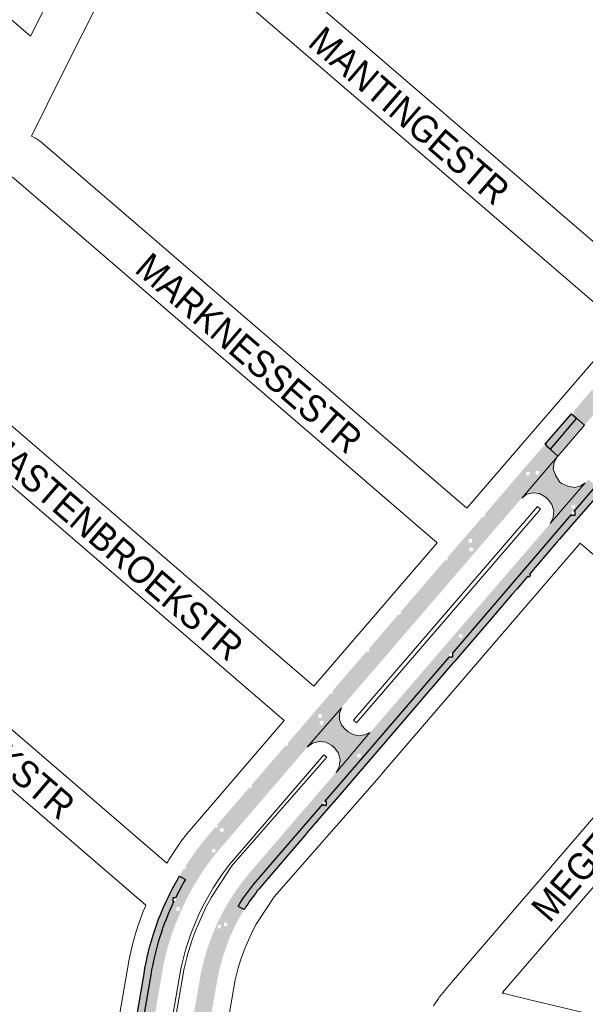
# Paper-space layout 'Layout1' of a CAD drawing. Header units: metres. Extents: x 123097 to 144122, y 392739 to 407589.
# Tile 79 of 256: x 127243 to 127405, y 400071 to 400354. Entities that reach past the tile are written whole.
import ezdxf
from ezdxf.enums import TextEntityAlignment as Align

# ---------------------------------------------------------------- set-up
doc = ezdxf.new("R2010")
doc.units = ezdxf.units.M
doc.header["$MEASUREMENT"] = 0
for name, color, linetype, lineweight in [('gs-anno-wegen algemeen tekst', 7, 'Continuous', 0), ('gs-knt-aanvullende hoofdweg', 7, 'Continuous', 0), ('gs-knt-fietspaden', 7, 'Continuous', 0), ('gs-knt-wegen algemeen', 7, 'Continuous', 0), ('ir-ARC-asfalt-hoofdwegen-te inspecteren', 5, 'Continuous', 0), ('ir-ARC-fietspaden naastliggend- te inspecteren', 1, 'Continuous', 0)]:
    doc.layers.add(name, color=color, linetype=linetype, lineweight=lineweight)
doc.styles.add('Style-Arial', font='arial.ttf')

psp = doc.layouts.get("Layout1")

# ---------------------------------------------------------------- hatches: boundary and pattern name
at = {"layer": 'ir-ARC-asfalt-hoofdwegen-te inspecteren', "linetype": 'Continuous', "lineweight": 13}
h = psp.add_hatch(color=5, dxfattribs=at)
h.paths.add_polyline_path([(127482.028, 400324.626, 0.0769093), (127461.96, 400308.021), (127442.451, 400285.38), (127442.451, 400284.466), (127441.663, 400284.466), (127441.601, 400284.394), (127426.446, 400266.764), (127426.446, 400266.268), (127426.02, 400266.268), (127419.602, 400258.802), (127402.985, 400239.564), (127405.263, 400237.606), (127405.427, 400237.796), (127405.491, 400237.871), (127406.102, 400238.579), (127415.876, 400249.863), (127417.356, 400251.604), (127464.26, 400306.012), (127466.674, 400308.419), (127469.18, 400310.729), (127471.519, 400312.752), (127473.052, 400314.039), (127475.968, 400316.389, -0.0256651), (127482.392, 400320.838, -0.0252921), (127491.891, 400326.158, -0.0298569), (127502.836, 400330.697, -0.0052987), (127504.762, 400331.335), (127503.464, 400335.628), (127501.336, 400334.908), (127499.226, 400334.137, -0.8146973), (127498.702, 400334.869), (127498.693, 400334.882)])
h.paths.add_polyline_path([(127450.991, 400292.538), (127450.991, 400293.538), (127451.991, 400293.538), (127451.991, 400292.538)], flags=16)
h.paths.add_polyline_path([(127425.959, 400264.107), (127425.959, 400265.107), (127426.959, 400265.107), (127426.959, 400264.107)], flags=16)
h.paths.add_polyline_path([(127409.635, 400244.055), (127408.848, 400244.672), (127409.465, 400245.459), (127410.252, 400244.842)], flags=16)
at = {"layer": 'ir-ARC-asfalt-hoofdwegen-te inspecteren', "linetype": 'Continuous', "lineweight": 13, "extrusion": (0, 0, -1)}
for points in [[(-127402.985, 400239.564), (-127405.263, 400237.606), (-127397.777, 400228.895), (-127397.628, 400228.721), (-127395.361, 400230.678)], [(-127398.718, 400220.873), (-127398.284, 400221.14), (-127397.957, 400221.531), (-127396.926, 400223.185), (-127396.309, 400225.033), (-127396.55, 400226.903), (-127397.477, 400228.546), (-127387.269, 400216.683), (-127388.758, 400217.744), (-127390.534, 400218.18), (-127392.345, 400217.93), (-127393.936, 400217.029), (-127394.319, 400216.706), (-127394.702, 400216.383), (-127395.911, 400214.858), (-127396.46, 400212.991), (-127396.269, 400211.054), (-127395.367, 400209.33), (-127405.473, 400221.04), (-127404.049, 400220.033), (-127402.347, 400219.653), (-127400.458, 400220.041)], [(-127336.725, 400150.286), (-127335.585, 400151.56), (-127334.966, 400153.154), (-127334.949, 400154.864), (-127335.535, 400156.47), (-127325.732, 400145.183), (-127327.28, 400146.358), (-127329.155, 400146.873), (-127331.086, 400146.655), (-127332.798, 400145.734), (-127333.17, 400145.404), (-127333.542, 400145.073), (-127334.696, 400143.501), (-127335.185, 400141.614), (-127334.94, 400139.68), (-127333.995, 400137.974), (-127343.651, 400149.438), (-127342.168, 400148.716), (-127340.533, 400148.5), (-127338.914, 400148.814), (-127337.478, 400149.624), (-127337.101, 400149.955)]]:
    psp.add_hatch(color=5, dxfattribs=at).paths.add_polyline_path(points, flags=0)
h = psp.add_hatch(color=5, dxfattribs=at)
h.paths.add_polyline_path([(-127298.79, 400118.49), (-127300.898, 400120.944), (-127301.766, 400120.944), (-127301.766, 400121.944), (-127301.756, 400121.944), (-127324.93, 400148.926), (-127328.955, 400153.594), (-127329.9, 400153.594), (-127329.9, 400154.594), (-127329.817, 400154.594), (-127344.557, 400171.689), (-127372.226, 400203.891), (-127373.026, 400203.891), (-127373.026, 400204.822), (-127377.734, 400210.301), (-127388.848, 400223.149), (-127389.538, 400223.149), (-127389.538, 400223.947), (-127395.361, 400230.678), (-127397.628, 400228.721), (-127397.477, 400228.546), (-127387.269, 400216.683), (-127370.371, 400197.053), (-127368.914, 400195.361), (-127336.945, 400158.226), (-127336.107, 400157.252), (-127335.535, 400156.47), (-127325.732, 400145.183), (-127299.683, 400114.875), (-127297.829, 400112.505), (-127296.08, 400110.057), (-127294.826, 400108.125), (-127292.251, 400109.611, 0.0342909)])
h.paths.add_polyline_path([(-127392.248, 400223.399), (-127392.248, 400224.399), (-127391.248, 400224.399), (-127391.248, 400223.399)], flags=16)
h.paths.add_polyline_path([(-127373.24, 400201.395), (-127373.24, 400202.395), (-127372.24, 400202.395), (-127372.24, 400201.395)], flags=16)
h.paths.add_polyline_path([(-127330.345, 400151.703), (-127330.345, 400152.703), (-127329.345, 400152.703), (-127329.345, 400151.703)], flags=16)
h.paths.add_polyline_path([(-127299.415, 400115.016), (-127299.415, 400116.016), (-127298.415, 400116.016), (-127298.415, 400115.016)], flags=16)
at = {"layer": 'ir-ARC-asfalt-hoofdwegen-te inspecteren', "linetype": 'Continuous', "lineweight": 13}
h = psp.add_hatch(color=5, dxfattribs=at)
h.paths.add_polyline_path([(127309.9, 400109.99), (127333.996, 400137.967, 0.0090505), (127334.113, 400138.115), (127343.651, 400149.438), (127343.588, 400149.407, 0.0031722), (127343.641, 400149.445), (127344.097, 400149.817), (127344.508, 400150.238), (127345.215, 400151.059), (127377.096, 400188.068), (127378.588, 400189.799), (127395.402, 400209.318, 0.0197798), (127395.641, 400209.647), (127405.473, 400221.04), (127405.372, 400220.969, 0.027963), (127405.76, 400221.371), (127406.295, 400221.994), (127408.542, 400220.065), (127402.28, 400212.772), (127401.535, 400212.772), (127401.535, 400211.904), (127367.363, 400172.106), (127366.453, 400172.106), (127366.453, 400171.106), (127366.504, 400171.106), (127341.808, 400142.344), (127330.832, 400129.597), (127330.244, 400129.597), (127330.244, 400128.914), (127310.334, 400105.791, 0.0244215), (127306.91, 400101.152), (127304.356, 400102.625, -0.0341693)])
h.paths.add_polyline_path([(127401.574, 400213.684), (127401.574, 400214.684), (127402.574, 400214.684), (127402.574, 400213.684)], flags=16)
h.paths.add_polyline_path([(127369.257, 400176.586), (127369.257, 400177.586), (127370.257, 400177.586), (127370.257, 400176.586)], flags=16)
h.paths.add_polyline_path([(127340.017, 400142.256), (127340.017, 400143.256), (127341.017, 400143.256), (127341.017, 400142.256)], flags=16)
at = {"layer": 'ir-ARC-asfalt-hoofdwegen-te inspecteren', "linetype": 'Continuous', "lineweight": 13, "extrusion": (0, 0, -1)}
h = psp.add_hatch(color=5, dxfattribs=at)
h.paths.add_polyline_path([(-127280.604, 400078.307, 0.0395252), (-127283.371, 400090.502, 0.0351561), (-127287.501, 400101.025), (-127288.153, 400101.025), (-127288.153, 400102.025), (-127287.985, 400102.025, 0.027053), (-127292.251, 400109.611), (-127294.826, 400108.125), (-127293.619, 400106.141), (-127292.907, 400104.936), (-127291.47, 400102.299), (-127290.16, 400099.597, -0.0246116), (-127286.79, 400091.226, -0.0304726), (-127284.466, 400082.504), (-127272.729, 400014.489), (-127272.363, 400012.365), (-127272.313, 400012.077), (-127272.029, 400010.433), (-127271.973, 400010.11), (-127256.435, 399920.081), (-127253.464, 399920.594), (-127254.777, 399928.282), (-127255.645, 399928.282), (-127255.645, 399929.282), (-127254.948, 399929.282), (-127259.078, 399953.462), (-127262.169, 399971.283), (-127262.169, 399970.727), (-127263.169, 399970.727), (-127263.169, 399971.727), (-127262.246, 399971.727), (-127269.68, 400014.587), (-127273.974, 400039.521), (-127273.974, 400039.319), (-127274.974, 400039.319), (-127274.974, 400040.319), (-127274.111, 400040.319), (-127277.671, 400060.988), (-127277.895, 400062.313), (-127278.449, 400062.313), (-127278.449, 400063.313), (-127278.065, 400063.313)])
h.paths.add_polyline_path([(-127289.19, 400098.346), (-127289.19, 400099.346), (-127288.19, 400099.346), (-127288.19, 400098.346)], flags=16)
h.paths.add_polyline_path([(-127279.286, 400060.174), (-127279.286, 400061.174), (-127278.286, 400061.174), (-127278.286, 400060.174)], flags=16)
h.paths.add_polyline_path([(-127264.114, 399978.094), (-127264.447, 399978.542), (-127264.288, 399979.078), (-127263.955, 399978.629)], flags=16)
h = psp.add_hatch(color=5, dxfattribs=at)
h.paths.add_polyline_path([(-127294.783, 400077.811, 0.0762264), (-127300.945, 400096.765), (-127302.009, 400098.743), (-127303.138, 400100.685), (-127304.356, 400102.625, 0.0000014), (-127304.356, 400102.625), (-127306.91, 400101.152, -0.035056), (-127302.823, 400093.96), (-127302.823, 400094.886), (-127301.823, 400094.886), (-127301.823, 400093.886), (-127302.787, 400093.886, -0.0741624), (-127297.683, 400077.226), (-127285.896, 400008.643), (-127279.096, 399969.236), (-127278.683, 399969.236), (-127278.683, 399968.236), (-127278.924, 399968.236), (-127270.182, 399917.572), (-127267.21, 399918.094), (-127282.796, 400008.242), (-127283.188, 400010.498)])
h.paths.add_polyline_path([(-127301.043, 400093.237), (-127301.043, 400094.237), (-127300.043, 400094.237), (-127300.043, 400093.237)], flags=16)
h.paths.add_polyline_path([(-127289.834, 400033.697), (-127289.834, 400034.697), (-127288.834, 400034.697), (-127288.834, 400033.697)], flags=16)
h.paths.add_polyline_path([(-127277.957, 399967.444), (-127277.957, 399968.444), (-127276.957, 399968.444), (-127276.957, 399967.444)], flags=16)
at = {"layer": 'ir-ARC-fietspaden naastliggend- te inspecteren', "linetype": 'Continuous', "lineweight": 30}
h = psp.add_hatch(color=1, dxfattribs=at)
h.paths.add_polyline_path([(127475.969, 400323.166, 0.0185858), (127469.81, 400318.341), (127469.102, 400317.731), (127469.36, 400317.433), (127468.794, 400316.941), (127468.534, 400317.241), (127468.281, 400317.023), (127466.777, 400315.676, 0.0143231), (127462.516, 400311.559), (127461.941, 400310.967), (127460.231, 400309.111), (127455.606, 400303.742), (127451.931, 400299.479), (127450.583, 400297.917), (127450.013, 400297.255), (127450.316, 400296.994), (127449.826, 400296.426), (127449.523, 400296.687), (127446.725, 400293.437), (127443.802, 400290.042), (127440.207, 400285.866), (127440.51, 400285.606), (127440.021, 400285.037), (127439.718, 400285.297), (127439.365, 400284.887), (127435.611, 400280.516), (127434.962, 400279.761), (127431.155, 400275.328), (127427.804, 400271.432), (127420.828, 400263.325), (127417.818, 400259.827), (127413.829, 400255.193), (127412.843, 400254.047), (127410.052, 400250.804), (127407.922, 400248.32), (127408.22, 400248.065), (127407.733, 400247.495), (127407.434, 400247.75), (127405.514, 400245.512), (127403.971, 400243.706), (127401.51, 400240.823), (127402.985, 400239.564), (127419.602, 400258.802), (127426.02, 400266.268), (127425.446, 400266.268), (127425.446, 400267.268), (127426.446, 400267.268), (127426.446, 400266.764), (127441.601, 400284.394), (127441.663, 400284.466), (127441.451, 400284.466), (127441.451, 400285.466), (127442.451, 400285.466), (127442.451, 400285.38), (127461.96, 400308.021, -0.0769093), (127482.028, 400324.626), (127498.693, 400334.882), (127497.554, 400336.69), (127494.748, 400334.927), (127494.96, 400334.589), (127494.325, 400334.19), (127494.113, 400334.528), (127491.432, 400332.845), (127487.778, 400330.549), (127481.191, 400326.415)])
h.paths.add_polyline_path([(127476.616, 400322.4), (127476.616, 400323.4), (127477.616, 400323.4), (127477.616, 400322.4)], flags=16)
h.paths.add_polyline_path([(127481.694, 400326.257), (127481.483, 400326.597), (127482.119, 400326.993), (127482.331, 400326.654)], flags=16)
h.paths.add_polyline_path([(127458.932, 400306.987), (127458.629, 400307.248), (127459.119, 400307.816), (127459.422, 400307.555)], flags=16)
h.paths.add_polyline_path([(127430.257, 400273.669), (127429.953, 400273.93), (127430.443, 400274.498), (127430.746, 400274.237)], flags=16)
h.paths.add_polyline_path([(127418.242, 400259.706), (127417.938, 400259.967), (127418.428, 400260.535), (127418.731, 400260.274)], flags=16)
h.paths.add_polyline_path([(127401.977, 400240.753), (127401.673, 400241.013), (127402.159, 400241.583), (127402.464, 400241.323)], flags=16)
at = {"layer": 'ir-ARC-fietspaden naastliggend- te inspecteren', "linetype": 'Continuous', "lineweight": 30, "extrusion": (0, 0, -1)}
psp.add_hatch(color=1, dxfattribs=at).paths.add_polyline_path([(-127394.383, 400231.982), (-127394.081, 400232.245), (-127393.854, 400231.984), (-127393.854, 400231.984), (-127401.51, 400240.823), (-127402.985, 400239.564), (-127395.361, 400230.678), (-127394.156, 400231.722)], flags=0)
at = {"layer": 'ir-ARC-fietspaden naastliggend- te inspecteren', "linetype": 'Continuous', "lineweight": 30}
h = psp.add_hatch(color=1, dxfattribs=at)
h.paths.add_polyline_path([(127298.79, 400118.49, 0.042756), (127290.83, 400107.291), (127289.064, 400108.198, -0.0086087), (127290.574, 400110.671), (127290.376, 400110.344), (127290.718, 400110.137), (127291.106, 400110.779), (127290.771, 400110.981, -0.0068107), (127292.034, 400112.895, -0.0179143), (127295.599, 400117.757), (127296.44, 400118.804), (127298.799, 400121.613), (127299.355, 400122.279), (127299.661, 400122.024), (127300.141, 400122.6), (127299.836, 400122.855), (127303.609, 400127.221), (127306.153, 400130.165), (127309.205, 400133.697), (127309.507, 400133.436), (127309.998, 400134.003), (127309.695, 400134.265), (127309.994, 400134.61), (127311.334, 400136.167), (127316.101, 400141.702), (127319.581, 400145.716), (127319.883, 400145.455), (127320.374, 400146.021), (127320.073, 400146.283), (127320.569, 400146.855), (127323.754, 400150.519), (127330.554, 400158.457), (127332.473, 400160.697), (127332.777, 400160.437), (127333.265, 400161.007), (127332.961, 400161.267), (127332.717, 400160.982), (127336.04, 400164.919), (127340.149, 400169.636), (127342.855, 400172.742), (127343.156, 400172.48), (127343.649, 400173.045), (127343.347, 400173.308), (127343.138, 400173.068), (127343.565, 400173.596), (127347.824, 400178.563), (127351.634, 400183.008), (127352.636, 400184.153), (127356.856, 400189.056), (127360.22, 400192.964), (127360.369, 400193.138), (127364.693, 400198.166), (127365.524, 400199.132), (127365.334, 400198.912), (127365.638, 400198.651), (127366.127, 400199.22), (127365.824, 400199.48), (127367.536, 400201.471), (127374.484, 400209.517), (127377.886, 400213.462), (127382.162, 400218.419), (127382.642, 400218.981), (127385.928, 400222.806), (127390.386, 400227.998), (127391.965, 400229.813), (127393.854, 400231.984), (127393.854, 400231.984), (127393.589, 400231.679), (127393.891, 400231.417), (127394.156, 400231.722), (127395.361, 400230.678), (127389.538, 400223.947), (127389.538, 400224.149), (127388.538, 400224.149), (127388.538, 400223.149), (127388.848, 400223.149), (127377.734, 400210.301), (127373.026, 400204.822), (127373.026, 400204.891), (127372.026, 400204.891), (127372.026, 400203.891), (127372.226, 400203.891), (127344.557, 400171.689), (127329.817, 400154.594), (127328.9, 400154.594), (127328.9, 400153.594), (127328.955, 400153.594), (127324.93, 400148.926), (127301.756, 400121.944), (127300.766, 400121.944), (127300.766, 400120.944), (127300.898, 400120.944)])
h.paths.add_polyline_path([(127376.401, 400211.127), (127376.098, 400211.388), (127376.588, 400211.956), (127376.891, 400211.695)], flags=16)
h.paths.add_polyline_path([(127352.258, 400183.113), (127351.957, 400183.377), (127352.451, 400183.941), (127352.752, 400183.678)], flags=16)
at = {"layer": 'ir-ARC-fietspaden naastliggend- te inspecteren', "linetype": 'Continuous', "lineweight": 30, "extrusion": (0, 0, -1)}
for points in [[(-127310.334, 400105.791), (-127330.244, 400128.914), (-127330.244, 400128.597), (-127331.244, 400128.597), (-127331.244, 400129.597), (-127330.832, 400129.597), (-127341.808, 400142.344), (-127366.504, 400171.106), (-127367.453, 400171.106), (-127367.453, 400172.106), (-127367.363, 400172.106), (-127401.535, 400211.904), (-127401.535, 400211.772), (-127402.535, 400211.772), (-127402.535, 400212.772), (-127402.28, 400212.772), (-127408.542, 400220.065), (-127410.09, 400218.746), (-127398.599, 400205.448), (-127398.597, 400205.45), (-127398.109, 400204.88), (-127398.109, 400204.88), (-127398.076, 400204.842), (-127397.259, 400203.889), (-127389.504, 400194.847), (-127389.808, 400194.586), (-127389.319, 400194.017), (-127389.016, 400194.277), (-127385.821, 400190.552), (-127384.46, 400188.966), (-127380.154, 400183.95), (-127379.09, 400182.711), (-127368.549, 400170.483), (-127368.549, 400170.483), (-127368.059, 400169.915), (-127368.059, 400169.915), (-127367.633, 400169.42), (-127367.63, 400169.417), (-127366.281, 400167.845), (-127361.869, 400162.701), (-127360.531, 400161.141), (-127358.808, 400159.138), (-127358.808, 400159.138), (-127358.318, 400158.57), (-127358.319, 400158.57), (-127349.108, 400147.864), (-127348.966, 400147.699), (-127348.966, 400147.699), (-127348.476, 400147.131), (-127348.477, 400147.13), (-127348.059, 400146.645), (-127343.848, 400141.752), (-127342.644, 400140.353), (-127335.153, 400131.679), (-127335.153, 400131.679), (-127334.663, 400131.111), (-127334.663, 400131.111), (-127331.144, 400127.036), (-127329.892, 400125.572), (-127325.672, 400120.638), (-127325.531, 400120.474), (-127325.531, 400120.474), (-127325.043, 400119.904), (-127325.044, 400119.904), (-127324.345, 400119.087), (-127312.893, 400105.753), (-127311.915, 400104.566, -0.0277003), (-127308.268, 400099.585), (-127308.265, 400099.587), (-127308.106, 400099.334, -0.0013787), (-127307.94, 400099.075, -0.0022967), (-127307.667, 400098.641), (-127305.886, 400099.556, 0.0324529)], [(-127278.698, 400078.626, 0.0408445), (-127281.528, 400091.267), (-127281.65, 400091.622), (-127283.012, 400095.576, 0.0017798), (-127283.227, 400096.134), (-127283.227, 400096.133), (-127283.351, 400096.453, 0.0368755), (-127288.713, 400107.594, 0.0020749), (-127289.064, 400108.198), (-127290.83, 400107.291, -0.0185961), (-127287.985, 400102.025), (-127287.153, 400102.025), (-127287.153, 400101.025), (-127287.501, 400101.025, -0.0351561), (-127283.371, 400090.502, -0.0395252), (-127280.604, 400078.307), (-127278.065, 400063.313), (-127277.449, 400063.313), (-127277.449, 400062.313), (-127277.895, 400062.313), (-127277.671, 400060.988), (-127274.111, 400040.319), (-127273.974, 400040.319), (-127273.974, 400039.521), (-127269.68, 400014.587), (-127262.246, 399971.727), (-127262.169, 399971.727), (-127262.169, 399971.283), (-127259.078, 399953.462), (-127254.948, 399929.282), (-127254.645, 399929.282), (-127254.645, 399928.282), (-127254.777, 399928.282), (-127253.464, 399920.594), (-127251.466, 399920.897), (-127251.96, 399923.85), (-127252.927, 399929.397), (-127254.51, 399938.6), (-127255.93, 399946.743), (-127257.728, 399957.132), (-127262.442, 399984.619), (-127267.706, 400015.131), (-127267.771, 400015.5), (-127269.316, 400024.263), (-127270.192, 400029.003), (-127270.197, 400029.002), (-127270.26, 400029.372), (-127272.964, 400045.267), (-127272.965, 400045.267), (-127273.089, 400046.007), (-127274.257, 400053.023), (-127275.565, 400060.569), (-127275.955, 400060.498), (-127276.09, 400061.236), (-127275.696, 400061.308), (-127275.64, 400061), (-127275.654, 400061.08), (-127276.846, 400067.953)]]:
    psp.add_hatch(color=1, dxfattribs=at).paths.add_polyline_path(points)
h = psp.add_hatch(color=1, dxfattribs=at)
h.paths.add_polyline_path([(-127297.683, 400077.226, 0.0741624), (-127302.787, 400093.886), (-127302.823, 400093.886), (-127302.823, 400093.96, 0.0270234), (-127305.886, 400099.556), (-127307.667, 400098.641, -0.0523814), (-127302.579, 400088.16), (-127302.005, 400086.494, -0.010684), (-127301.258, 400084.068), (-127301.256, 400084.068), (-127301.056, 400083.346), (-127301.057, 400083.345, -0.0204151), (-127299.981, 400078.617), (-127298.807, 400071.915), (-127298.742, 400071.546), (-127298.127, 400068.033), (-127297.867, 400066.512), (-127296.717, 400059.789), (-127296.469, 400058.341), (-127293.659, 400041.968), (-127293.658, 400041.968), (-127293.532, 400041.228), (-127293.532, 400041.228), (-127293.496, 400041.018), (-127293.15, 400039.028), (-127292.038, 400032.636), (-127291.704, 400030.713), (-127288.742, 400013.421), (-127288.388, 400011.383), (-127288.361, 400011.225), (-127288.36, 400011.225), (-127288.232, 400010.487), (-127288.232, 400010.486), (-127287.35, 400005.402), (-127287, 400003.382), (-127283.985, 399986.117), (-127283.649, 399984.168), (-127282.558, 399977.832), (-127282.309, 399976.384), (-127279.318, 399959.062), (-127278.895, 399956.619), (-127277.434, 399948.177), (-127275.372, 399936.269), (-127275.372, 399936.27), (-127275.244, 399935.53), (-127275.244, 399935.53), (-127274.709, 399932.438), (-127272.785, 399921.04), (-127272.169, 399917.223), (-127270.182, 399917.572), (-127278.924, 399968.236), (-127279.683, 399968.236), (-127279.683, 399969.236), (-127279.096, 399969.236), (-127285.896, 400008.643)])
h.paths.add_polyline_path([(-127291.163, 400031.17), (-127291.163, 400032.17), (-127290.163, 400032.17), (-127290.163, 400031.17)], flags=16)

# ---------------------------------------------------------------- linework, layer by layer
at = {"layer": 'gs-knt-aanvullende hoofdweg', "color": 7, "linetype": 'Continuous', "flags": 128}
for points in [[(127384.633, 400228.972), (127403.147, 400250.495), (127416.249, 400265.728)], [(127371.528, 400213.738), (127384.63, 400228.97), (127384.633, 400228.972)], [(127371.528, 400213.738), (127384.63, 400228.97), (127384.633, 400228.972)], [(127339.025, 400152.918), (127339.901, 400152.165), (127392.645, 400213.483), (127391.769, 400214.237)], [(127391.769, 400214.237), (127378.667, 400199.005), (127378.664, 400199.003)], [(127391.769, 400214.237), (127378.667, 400199.005), (127378.664, 400199.003)], [(127404.028, 400203.684), (127347.042, 400137.435), (127346.996, 400137.381), (127316.219, 400102.272), (127311.126, 400094.425), (127310.03, 400092.411), (127308.13, 400088.186), (127306.705, 400084.408), (127305.935, 400081.888), (127305.114, 400078.442), (127275.41, 399906.624), (127275.01, 399904.307), (127275.004, 399904.272), (127274.471, 399901.272), (127268.86, 399869.694), (127268.046, 399863.08), (127267.929, 399860.452), (127268.145, 399853.982), (127268.438, 399851.369), (127269.621, 399845.199), (127271.414, 399839.234), (127323.307, 399695.626)], [(127327.64, 400162.715), (127363.037, 400203.867)], [(127378.664, 400199.003), (127339.025, 400152.918)], [(127285.482, 400111.907), (127285.824, 400112.507), (127285.946, 400112.712), (127286.073, 400112.913), (127289.017, 400117.387), (127289.171, 400117.611), (127289.332, 400117.83), (127291.69, 400120.904), (127291.821, 400121.069), (127291.955, 400121.23), (127319.149, 400152.845)], [(127261.555, 399914.647), (127290.354, 400081.232), (127290.398, 400081.464), (127290.448, 400081.693), (127291.378, 400085.597), (127291.437, 400085.825), (127291.502, 400086.051), (127292.411, 400089.027), (127292.485, 400089.256), (127292.566, 400089.483), (127293.991, 400093.346), (127294.134, 400093.685), (127296.449, 400098.833), (127296.571, 400099.09), (127296.702, 400099.343), (127298.073, 400101.861), (127298.216, 400102.112), (127298.369, 400102.358), (127303.914, 400110.903), (127304.118, 400111.201), (127304.335, 400111.489), (127304.567, 400111.765), (127331.364, 400142.334), (127330.534, 400143.047), (127303.48, 400111.595), (127301.415, 400108.904), (127298.752, 400104.856), (127295.856, 400099.781), (127294.693, 400097.196), (127292.91, 400093.144), (127292.24, 400091.355), (127291.084, 400087.972), (127290.712, 400086.751), (127289.663, 400082.538), (127289.453, 400081.657), (127260.581, 399914.652)], [(127245.494, 399915.554), (127274.693, 400084.448), (127274.732, 400084.659), (127274.787, 400084.91), (127275.95, 400089.787), (127276.072, 400090.238), (127276.387, 400091.353), (127277.276, 400094.184), (127277.426, 400094.625), (127278.606, 400097.881), (127279.129, 400099.172), (127279.313, 400099.619), (127279.449, 400099.92)]]:
    psp.add_lwpolyline(points, dxfattribs=at)
at = {"layer": 'gs-knt-fietspaden', "color": 7, "linetype": 'Continuous', "flags": 128}
psp.add_lwpolyline([(127167.814, 400398.12), (127208.767, 400376.272), (127208.787, 400376.261), (127224.789, 400367.593), (127224.919, 400367.519), (127225.046, 400367.44), (127225.169, 400367.355), (127225.289, 400367.264), (127225.404, 400367.169), (127246.407, 400349.122)], dxfattribs=at)
at = {"layer": 'gs-knt-wegen algemeen', "color": 7, "linetype": 'Continuous', "flags": 128}
for points in [[(127246.407, 400349.122), (127269.778, 400395.741), (127299.956, 400455.936), (127329.353, 400514.572), (127358.888, 400573.485), (127359.026, 400573.744), (127359.174, 400573.996), (127359.334, 400574.242), (127359.505, 400574.48), (127359.686, 400574.71), (127359.878, 400574.932), (127360.079, 400575.145), (127360.29, 400575.348), (127360.509, 400575.542), (127363.443, 400578.018)], [(127284.335, 400395.725), (127284.693, 400395.546), (127284.93, 400395.421), (127285.161, 400395.287), (127285.386, 400395.143), (127287.225, 400393.918), (127287.443, 400393.766), (127287.656, 400393.604), (127287.861, 400393.435), (127424.739, 400275.599)], [(127278.5, 400384.086), (127255.696, 400338.598), (127246.626, 400320.506)], [(127416.249, 400265.728), (127279.67, 400383.306), (127278.5, 400384.086)], [(127246.626, 400320.506), (127247.668, 400319.957), (127247.883, 400319.839), (127248.094, 400319.712), (127248.3, 400319.578), (127249.363, 400318.854), (127249.562, 400318.712), (127249.757, 400318.563), (127249.945, 400318.407), (127371.528, 400213.738)], [(127363.037, 400203.867), (127241.729, 400308.299), (127241.275, 400308.609), (127240.789, 400308.865)], [(127215.477, 400258.376), (127216.601, 400257.812), (127216.837, 400257.688), (127217.069, 400257.553), (127217.294, 400257.41), (127218.518, 400256.594), (127218.737, 400256.441), (127218.949, 400256.28), (127219.154, 400256.111), (127327.64, 400162.715)], [(127209.642, 400246.737), (127186.216, 400200.007), (127185.882, 400198.969), (127185.879, 400198.385), (127186.113, 400197.634), (127186.783, 400196.893), (127285.482, 400111.907)], [(127319.149, 400152.845), (127210.963, 400245.982), (127210.406, 400246.354), (127209.642, 400246.737)], [(127445.088, 400168.337), (127404.028, 400203.684)], [(127279.449, 400099.92), (127177.978, 400187.293)], [(127361.914, 400071.039), (127363.339, 400073.152), (127363.464, 400073.331), (127363.595, 400073.506), (127363.732, 400073.676), (127367.587, 400078.309), (127367.657, 400078.391), (127445.088, 400168.337)], [(127454.955, 400159.842), (127381.775, 400074.834)], [(127381.775, 400074.834), (127382.05, 400074.597), (127382.188, 400074.541), (127389.185, 400072.87), (127423.766, 400064.609), (127443.529, 400059.887)]]:
    psp.add_lwpolyline(points, dxfattribs=at)
at = {"layer": 'ir-ARC-asfalt-hoofdwegen-te inspecteren', "color": 5, "linetype": 'Continuous', "lineweight": 13}
psp.add_lwpolyline([(127402.985, 400239.564), (127405.263, 400237.606), (127397.777, 400228.895), (127397.628, 400228.721), (127395.361, 400230.678)], close=True, dxfattribs=at)
at = {"layer": 'ir-ARC-asfalt-hoofdwegen-te inspecteren', "color": 5, "linetype": 'Continuous', "lineweight": 13, "flags": 128}
for points in [[(127398.718, 400220.873), (127398.284, 400221.14), (127397.957, 400221.531), (127396.926, 400223.185), (127396.309, 400225.033), (127396.55, 400226.903), (127397.477, 400228.546), (127387.269, 400216.683), (127388.758, 400217.744), (127390.534, 400218.18), (127392.345, 400217.93), (127393.936, 400217.029), (127394.319, 400216.706), (127394.702, 400216.383), (127395.911, 400214.858), (127396.46, 400212.991), (127396.269, 400211.054), (127395.367, 400209.33), (127405.473, 400221.04), (127404.049, 400220.033), (127402.347, 400219.653), (127400.458, 400220.041)], [(127336.725, 400150.286), (127335.585, 400151.56), (127334.966, 400153.154), (127334.949, 400154.864), (127335.535, 400156.47), (127325.732, 400145.183), (127327.28, 400146.358), (127329.155, 400146.873), (127331.086, 400146.655), (127332.798, 400145.734), (127333.17, 400145.404), (127333.542, 400145.073), (127334.696, 400143.501), (127335.185, 400141.614), (127334.94, 400139.68), (127333.995, 400137.974), (127343.651, 400149.438), (127342.168, 400148.716), (127340.533, 400148.5), (127338.914, 400148.814), (127337.478, 400149.624), (127337.101, 400149.955)]]:
    psp.add_lwpolyline(points, close=True, dxfattribs=at)
at = {"layer": 'ir-ARC-fietspaden naastliggend- te inspecteren', "color": 1, "linetype": 'Continuous', "lineweight": 30}
psp.add_lwpolyline([(127394.383, 400231.982), (127394.081, 400232.245), (127393.854, 400231.984), (127393.854, 400231.984), (127401.51, 400240.823), (127402.985, 400239.564), (127395.361, 400230.678), (127394.156, 400231.722)], close=True, dxfattribs=at)
for points in [[(127410.09, 400218.746), (127398.599, 400205.448), (127398.597, 400205.45), (127398.109, 400204.88), (127398.109, 400204.88), (127398.076, 400204.842), (127397.259, 400203.889), (127389.504, 400194.847), (127389.808, 400194.586), (127389.319, 400194.017), (127389.016, 400194.277), (127385.821, 400190.552), (127384.46, 400188.966), (127380.154, 400183.95), (127379.09, 400182.711), (127368.549, 400170.483), (127368.549, 400170.483), (127368.059, 400169.915), (127368.059, 400169.915), (127367.633, 400169.42), (127367.63, 400169.417), (127366.281, 400167.845), (127361.869, 400162.701), (127360.531, 400161.141), (127358.808, 400159.138), (127358.808, 400159.138), (127358.318, 400158.57), (127358.319, 400158.57), (127349.108, 400147.864), (127348.966, 400147.699), (127348.966, 400147.699), (127348.476, 400147.131), (127348.477, 400147.13), (127348.059, 400146.645), (127343.848, 400141.752), (127342.644, 400140.353), (127335.153, 400131.679), (127335.153, 400131.679), (127334.663, 400131.111), (127334.663, 400131.111), (127331.144, 400127.036), (127329.892, 400125.572), (127325.672, 400120.638), (127325.531, 400120.474), (127325.531, 400120.474), (127325.043, 400119.904), (127325.044, 400119.904), (127324.345, 400119.087), (127312.893, 400105.753), (127311.915, 400104.566, 0.0277003), (127308.268, 400099.585), (127308.265, 400099.587), (127308.106, 400099.334, 0.0013787), (127307.94, 400099.075, 0.0022967), (127307.667, 400098.641), (127305.886, 400099.556, -0.0324529), (127310.334, 400105.791), (127330.244, 400128.914), (127330.244, 400128.597), (127331.244, 400128.597), (127331.244, 400129.597), (127330.832, 400129.597), (127341.808, 400142.344), (127366.504, 400171.106), (127367.453, 400171.106), (127367.453, 400172.106), (127367.363, 400172.106), (127401.535, 400211.904), (127401.535, 400211.772), (127402.535, 400211.772), (127402.535, 400212.772), (127402.28, 400212.772), (127408.542, 400220.065)], [(127276.846, 400067.953), (127278.698, 400078.626, -0.0408445), (127281.528, 400091.267), (127281.65, 400091.622), (127283.012, 400095.576, -0.0017798), (127283.227, 400096.134), (127283.227, 400096.133), (127283.351, 400096.453, -0.0368755), (127288.713, 400107.594, -0.0020749), (127289.064, 400108.198), (127290.83, 400107.291, 0.0185961), (127287.985, 400102.025), (127287.153, 400102.025), (127287.153, 400101.025), (127287.501, 400101.025, 0.0351561), (127283.371, 400090.502, 0.0395252), (127280.604, 400078.307), (127278.065, 400063.313)]]:
    psp.add_lwpolyline(points, format="xyb", dxfattribs=at)

# ---------------------------------------------------------------- texts
at = {"layer": 'gs-anno-wegen algemeen tekst', "color": 7, "style": 'Style-Arial', "width": 0.909091}
for s, rotation, p in [('MANTINGESTR', 319.27653, (127355.028, 400326.362)), ('MARKNESSESTR', 319.2761, (127309.095, 400258.234)), ('MASTENBROEKSTR', 319.27645, (127269.845, 400203.221)), ('MELICKSTR', 319.27688, (127236.143, 400145.149)), ('MEGENSTR', 49.27597, (127410.389, 400118.052))]:
    psp.add_text(s, height=7.7, rotation=rotation, dxfattribs=at).set_placement(p, align=Align.MIDDLE_CENTER)

doc.saveas('drawing.dxf')
